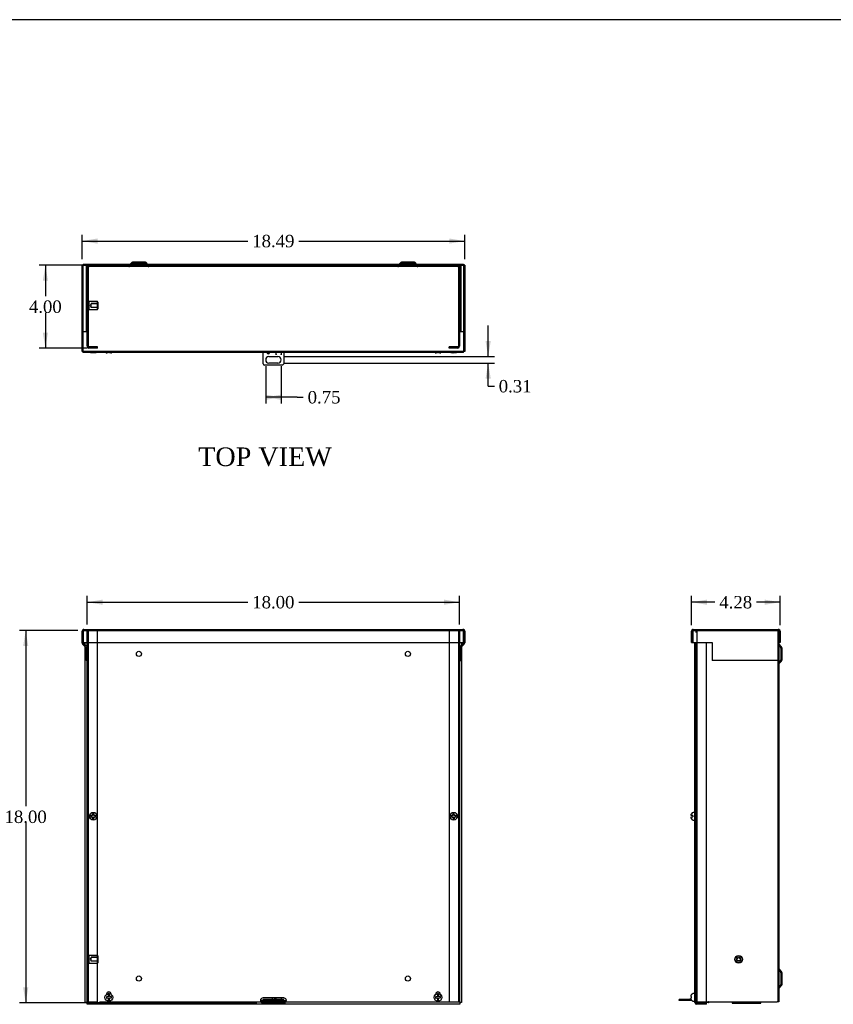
# Model space of a CAD drawing. Header units: inches. Extents: x 0 to 120, y -1 to 80.
# Tile 3 of 6: x 21 to 60, y 32 to 80. Entities that reach past the tile are written whole.
import ezdxf
from ezdxf.enums import TextEntityAlignment as Align
from ezdxf.lldxf.tags import DXFTag

# ---------------------------------------------------------------- set-up
doc = ezdxf.new("R2010")
doc.units = ezdxf.units.IN
doc.header["$MEASUREMENT"] = 0
for name, color, linetype in [('COM55240', 7, 'Continuous'), ('COM55636-13', 7, 'Continuous'), ('COM55638-13', 7, 'Continuous'), ('COM55639-13', 7, 'Continuous'), ('COM55640-13', 7, 'Continuous'), ('Default', 7, 'Continuous'), ('RVT19019', 7, 'Continuous'), ('SCS19491', 7, 'Continuous'), ('STD26152', 7, 'Continuous')]:
    doc.layers.add(name, color=color, linetype=linetype)
doc.styles.add('SEACAD_Times_New_Roman', font='times.ttf')
tags = doc.linetypes.add('HIDDEN2', pattern=[0.1875, 0.125, -0.0625]).pattern_tags.tags
tags[6:7] = [DXFTag(74, 4), DXFTag(75, 0), DXFTag(340, '0'), DXFTag(46, 0.0), DXFTag(50, 0.0), DXFTag(44, 0.0), DXFTag(45, 0.0)]
tags[4:5] = [DXFTag(74, 4), DXFTag(75, 0), DXFTag(340, '0'), DXFTag(46, 0.0), DXFTag(50, 0.0), DXFTag(44, 0.0), DXFTag(45, 0.0)]
doc.dimstyles.new('HAMMOND_(STH_-_120x80)', dxfattribs={"dimtxt": 0.6, "dimasz": 0.75, "dimexe": 0.3, "dimexo": 0.3, "dimgap": 0.15, "dimtad": 0, "dimtih": 1, "dimtoh": 1, "dimzin": 0, "dimdsep": 46, "dimtxsty": 'SEACAD_Times_New_Roman', "dimblk1": '_SE_FILLED', "dimblk2": '_SE_FILLED', "dimsah": 1, "dimcen": 0.3, "dimadec": 0, "dimazin": 0, "dimtfac": 0.8, "dimtofl": 0, "dimtmove": 0, "dimatfit": 3, "dimfxl": 1, "dimtolj": 1, "dimtzin": 0, "dimarcsym": 0})

# ---------------------------------------------------------------- blocks, each defined once
blk = doc.blocks.new('SE')
at = {"layer": 'COM55240', "color": 7, "linetype": 'Continuous'}
for p, q in [((32.535, 32.216), (32.535, 32.273)), ((32.597, 32.273), (32.535, 32.273)), ((32.597, 32.216), (32.535, 32.216)), ((33.472, 32.273), (32.597, 32.273)), ((32.597, 32.216), (32.597, 32.273)), ((33.472, 32.216), (32.597, 32.216)), ((33.16, 32.276), (33.16, 32.361)), ((33.16, 32.361), (33.409, 32.361)), ((33.16, 32.276), (33.16, 32.273)), ((33.409, 32.361), (33.409, 32.276)), ((33.409, 32.273), (33.409, 32.276)), ((33.472, 32.216), (33.472, 32.273)), ((33.535, 32.273), (33.472, 32.273)), ((33.535, 32.216), (33.472, 32.216)), ((33.535, 32.216), (33.535, 32.273))]:
    blk.add_line(p, q, dxfattribs=at)
at = {"layer": 'COM55636-13', "color": 7, "linetype": 'HIDDEN2'}
for p, q in [((24.035, 32.159), (24.035, 50.102)), ((24.092, 32.159), (24.092, 50.102)), ((24.535, 32.159), (24.535, 50.102)), ((41.535, 50.102), (41.535, 32.159)), ((41.978, 50.102), (41.978, 32.159)), ((42.035, 50.102), (42.035, 32.159)), ((24.035, 32.159), (24.121, 32.159)), ((24.121, 32.159), (24.535, 32.159)), ((24.628, 32.159), (32.428, 32.159)), ((33.641, 32.159), (41.535, 32.159)), ((41.535, 32.159), (41.949, 32.159)), ((41.949, 32.159), (42.035, 32.159))]:
    blk.add_line(p, q, dxfattribs=at)
for centre, radius in [((26.535, 48.977), 0.125), ((39.535, 48.977), 0.125), ((24.328, 41.131), 0.085), ((41.742, 41.131), 0.085), ((26.535, 33.284), 0.125), ((39.535, 33.284), 0.125)]:
    blk.add_circle(centre, radius, dxfattribs=at)
at = {"layer": 'COM55638-13', "color": 7, "linetype": 'Continuous'}
for p, q in [((23.941, 32.125), (23.941, 49.534)), ((42.128, 49.534), (42.128, 32.125)), ((24.972, 32.53), (24.972, 32.526)), ((25.19, 32.526), (25.19, 32.53)), ((40.879, 32.53), (40.879, 32.526)), ((41.097, 32.526), (41.097, 32.53)), ((24.027, 32.125), (23.941, 32.125)), ((24.027, 32.039), (24.027, 32.125)), ((42.042, 32.039), (24.027, 32.039)), ((33.16, 32.35), (32.535, 32.35)), ((32.535, 32.103), (33.535, 32.103)), ((32.535, 32.06), (33.535, 32.06)), ((33.535, 32.35), (33.409, 32.35)), ((42.128, 32.125), (42.042, 32.125)), ((42.042, 32.125), (42.042, 32.039))]:
    blk.add_line(p, q, dxfattribs=at)
for centre, radius, start, end in [((25.081, 32.53), 0.109, 0, 180), ((40.988, 32.53), 0.109, 0, 180), ((32.535, 32.225), 0.125, 90, 233.1301), ((32.528, 32.22), 0.116, 234.0338, 273.2511), ((33.535, 32.225), 0.125, 306.8699, 90), ((33.541, 32.221), 0.118, 266.9439, 305.7712)]:
    blk.add_arc(centre, radius, start, end, dxfattribs=at)
for points in [[(32.46, 32.125), (32.465, 32.113), (32.471, 32.103), (32.482, 32.086), (32.489, 32.079), (32.501, 32.069), (32.508, 32.065), (32.521, 32.061), (32.528, 32.06), (32.535, 32.06)], [(33.535, 32.06), (33.541, 32.06), (33.548, 32.061), (33.561, 32.065), (33.568, 32.069), (33.58, 32.079), (33.587, 32.086), (33.599, 32.103), (33.604, 32.113), (33.61, 32.125)]]:
    blk.add_open_spline(points, degree=3, knots=[0, 0, 0, 0, 0.25, 0.25, 0.5, 0.5, 0.75, 0.75, 1, 1, 1, 1], dxfattribs=at)
at = {"layer": 'COM55639-13', "color": 7, "linetype": 'Continuous'}
for p, q in [((23.79, 49.534), (23.79, 50.073)), ((23.847, 50.154), (23.847, 50.073)), ((23.847, 50.073), (23.847, 50.154)), ((23.847, 49.534), (23.847, 50.073)), ((23.847, 50.073), (23.847, 49.534)), ((23.876, 50.159), (42.193, 50.159)), ((42.222, 50.154), (42.222, 50.073)), ((42.222, 50.073), (42.222, 50.154)), ((42.222, 50.073), (42.222, 49.534)), ((42.222, 49.534), (42.222, 50.073)), ((42.279, 50.073), (42.279, 49.534)), ((23.79, 49.534), (23.847, 49.534)), ((23.79, 49.507), (23.79, 49.534)), ((23.847, 49.534), (42.222, 49.534)), ((23.847, 49.507), (23.847, 49.534)), ((42.279, 49.534), (42.222, 49.534)), ((42.222, 49.534), (42.222, 49.507)), ((42.279, 49.534), (42.279, 49.507)), ((23.941, 49.321), (23.815, 49.447)), ((23.941, 49.401), (23.856, 49.487)), ((42.214, 49.487), (42.128, 49.401)), ((42.254, 49.447), (42.128, 49.321))]:
    blk.add_line(p, q, dxfattribs=at)
at = {"layer": 'COM55639-13', "color": 7, "linetype": 'HIDDEN2'}
for p, q in [((23.876, 50.102), (23.876, 50.159)), ((23.876, 50.102), (42.193, 50.102)), ((42.193, 50.102), (42.193, 50.159)), ((24.009, 49.333), (23.941, 49.401)), ((23.969, 49.293), (23.941, 49.321)), ((23.978, 48.659), (23.978, 49.272)), ((42.128, 49.401), (42.06, 49.333)), ((42.092, 49.272), (42.092, 48.659)), ((42.128, 49.321), (42.1, 49.293)), ((24.035, 48.659), (23.978, 48.659)), ((42.035, 48.659), (42.092, 48.659))]:
    blk.add_line(p, q, dxfattribs=at)
at = {"layer": 'COM55639-13', "color": 7, "linetype": 'Continuous'}
for centre, radius, start, end in [((23.876, 50.073), 0.086, 109.7069, 180), ((23.876, 50.073), 0.086, 90, 109.7069), ((42.193, 50.073), 0.086, 70.2931, 90), ((42.193, 50.073), 0.086, 0, 70.2931), ((23.876, 49.507), 0.086, 180, 225), ((23.876, 49.507), 0.029, 180, 225), ((42.193, 49.507), 0.029, 315, 0), ((42.193, 49.507), 0.086, 315, 0)]:
    blk.add_arc(centre, radius, start, end, dxfattribs=at)
at = {"layer": 'COM55639-13', "color": 7, "linetype": 'HIDDEN2'}
for centre, radius, start, end in [((23.876, 50.073), 0.029, 90, 180), ((42.193, 50.073), 0.029, 0, 90), ((23.949, 49.272), 0.029, 0, 45), ((23.949, 49.272), 0.086, 0, 45), ((42.121, 49.272), 0.086, 135, 180), ((42.121, 49.272), 0.029, 135, 180)]:
    blk.add_arc(centre, radius, start, end, dxfattribs=at)
at = {"layer": 'COM55639-13', "color": 7, "linetype": 'Continuous'}
for centre, start_param, end_param in [((23.876, 50.073), 3.141593, 3.485544), ((42.193, 50.073), 2.797642, 3.141593)]:
    blk.add_ellipse(centre, major_axis=(0, -0.086), ratio=0.997285, start_param=start_param, end_param=end_param, dxfattribs=at)
at = {"layer": 'COM55639-13', "color": 7, "linetype": 'HIDDEN2'}
for centre, start_param, end_param in [((23.876, 50.073), 3.141593, 4.712389), ((42.193, 50.073), 1.570796, 3.141593)]:
    blk.add_ellipse(centre, major_axis=(0, -0.029), ratio=0.997285, start_param=start_param, end_param=end_param, dxfattribs=at)
at = {"layer": 'COM55640-13', "color": 7, "linetype": 'Continuous'}
for p, q in [((32.535, 32.216), (32.41, 32.216)), ((33.535, 32.159), (32.428, 32.159)), ((33.641, 32.159), (33.535, 32.159))]:
    blk.add_line(p, q, dxfattribs=at)
blk.add_arc((33.535, 32.292), 0.125, 337.9139, 344.4547, dxfattribs=at)
for points, knots in [([(33.535, 32.159), (33.541, 32.159), (33.547, 32.159), (33.559, 32.159), (33.565, 32.159), (33.577, 32.16), (33.583, 32.161), (33.594, 32.163), (33.599, 32.165), (33.609, 32.17), (33.614, 32.173), (33.623, 32.182), (33.628, 32.187), (33.635, 32.201), (33.639, 32.208), (33.645, 32.226), (33.648, 32.235), (33.65, 32.245)], [0, 0, 0, 0, 0.125, 0.125, 0.25, 0.25, 0.375, 0.375, 0.5, 0.5, 0.625, 0.625, 0.75, 0.75, 0.875, 0.875, 1, 1, 1, 1]), ([(33.535, 32.216), (33.538, 32.216), (33.544, 32.216), (33.553, 32.216), (33.562, 32.216), (33.571, 32.216), (33.58, 32.217), (33.588, 32.217), (33.596, 32.218), (33.607, 32.219), (33.619, 32.222), (33.63, 32.226), (33.637, 32.231), (33.642, 32.236), (33.647, 32.24), (33.649, 32.244), (33.65, 32.245)], [0, 0, 0, 0, 0.071882, 0.143505, 0.214614, 0.284956, 0.354285, 0.422375, 0.489016, 0.554006, 0.678259, 0.794148, 0.84885, 0.901343, 0.95169, 1, 1, 1, 1])]:
    blk.add_open_spline(points, degree=3, knots=knots, dxfattribs=at)
at = {"layer": 'RVT19019', "color": 7, "linetype": 'Continuous'}
for p, q in [((32.93, 32.119), (33.14, 32.119)), ((32.972, 32.35), (32.972, 32.273)), ((33.097, 32.273), (33.097, 32.35))]:
    blk.add_line(p, q, dxfattribs=at)
for centre, start, end in [((32.93, 32.139), 90, 270), ((33.14, 32.139), 270, 90)]:
    blk.add_arc(centre, 0.02, start, end, dxfattribs=at)
at = {"layer": 'SCS19491', "color": 7, "linetype": 'Continuous'}
for p, q in [((24.235, 41.161), (24.144, 41.161)), ((24.144, 41.101), (24.235, 41.101)), ((24.292, 41.161), (24.235, 41.161)), ((24.235, 41.101), (24.294, 41.101)), ((24.348, 41.255), (24.288, 41.253)), ((24.288, 41.253), (24.289, 41.22)), ((24.289, 41.22), (24.292, 41.161)), ((24.294, 41.101), (24.296, 41.038)), ((24.296, 41.038), (24.298, 41.009)), ((24.298, 41.009), (24.358, 41.011)), ((24.349, 41.226), (24.348, 41.255)), ((24.352, 41.161), (24.349, 41.226)), ((24.42, 41.161), (24.352, 41.161)), ((24.354, 41.101), (24.42, 41.101)), ((24.356, 41.038), (24.354, 41.101)), ((24.358, 41.011), (24.356, 41.038)), ((24.511, 41.161), (24.42, 41.161)), ((24.42, 41.101), (24.511, 41.101)), ((41.649, 41.161), (41.558, 41.161)), ((41.558, 41.101), (41.649, 41.101)), ((41.715, 41.161), (41.649, 41.161)), ((41.649, 41.101), (41.717, 41.101)), ((41.772, 41.253), (41.712, 41.25)), ((41.712, 41.25), (41.713, 41.224)), ((41.713, 41.224), (41.715, 41.161)), ((41.717, 41.101), (41.72, 41.036)), ((41.72, 41.036), (41.721, 41.007)), ((41.721, 41.007), (41.781, 41.009)), ((41.773, 41.223), (41.772, 41.253)), ((41.775, 41.161), (41.773, 41.223)), ((41.834, 41.161), (41.775, 41.161)), ((41.778, 41.101), (41.834, 41.101)), ((41.78, 41.041), (41.778, 41.101)), ((41.781, 41.009), (41.78, 41.041)), ((41.925, 41.161), (41.834, 41.161)), ((41.834, 41.101), (41.925, 41.101)), ((24.989, 32.404), (24.959, 32.403)), ((24.959, 32.403), (24.962, 32.343)), ((25.051, 32.407), (24.989, 32.404)), ((25.051, 32.557), (25.051, 32.466)), ((25.051, 32.466), (25.051, 32.407)), ((25.111, 32.466), (25.111, 32.557)), ((25.111, 32.409), (25.111, 32.466)), ((25.171, 32.412), (25.111, 32.409)), ((25.203, 32.413), (25.171, 32.412)), ((25.205, 32.353), (25.203, 32.413)), ((40.896, 32.404), (40.866, 32.403)), ((40.866, 32.403), (40.869, 32.343)), ((40.958, 32.407), (40.896, 32.404)), ((40.958, 32.557), (40.958, 32.466)), ((40.958, 32.466), (40.958, 32.407)), ((41.018, 32.466), (41.018, 32.557)), ((41.018, 32.409), (41.018, 32.466)), ((41.078, 32.412), (41.018, 32.409)), ((41.11, 32.413), (41.078, 32.412)), ((41.112, 32.353), (41.11, 32.413)), ((24.962, 32.343), (24.988, 32.344)), ((24.988, 32.344), (25.051, 32.347)), ((25.051, 32.347), (25.051, 32.281)), ((25.051, 32.281), (25.051, 32.189)), ((25.111, 32.349), (25.176, 32.352)), ((25.111, 32.281), (25.111, 32.349)), ((25.111, 32.189), (25.111, 32.281)), ((25.176, 32.352), (25.205, 32.353)), ((40.869, 32.343), (40.895, 32.344)), ((40.895, 32.344), (40.958, 32.347)), ((40.958, 32.347), (40.958, 32.281)), ((40.958, 32.281), (40.958, 32.189)), ((41.018, 32.349), (41.083, 32.352)), ((41.018, 32.281), (41.018, 32.349)), ((41.018, 32.189), (41.018, 32.281)), ((41.083, 32.352), (41.112, 32.353))]:
    blk.add_line(p, q, dxfattribs=at)
for centre in [(24.328, 41.131), (41.742, 41.131), (25.081, 32.373), (40.988, 32.373)]:
    blk.add_circle(centre, 0.187, dxfattribs=at)
for centre, start, end in [((24.328, 41.131), 170.7303, 189.2697), ((24.328, 41.131), 350.7303, 9.2697), ((41.742, 41.131), 170.7303, 189.2697), ((41.742, 41.131), 350.7303, 9.2697), ((25.081, 32.373), 80.7303, 99.2697), ((40.988, 32.373), 80.7303, 99.2697), ((25.081, 32.373), 260.7303, 279.2697), ((40.988, 32.373), 260.7303, 279.2697)]:
    blk.add_arc(centre, 0.186, start, end, dxfattribs=at)
at = {"layer": 'STD26152', "color": 7, "linetype": 'HIDDEN2'}
for p, q in [((24.112, 34.404), (24.092, 34.384)), ((24.112, 34.404), (24.112, 34.029)), ((24.532, 34.404), (24.112, 34.404)), ((24.232, 34.294), (24.185, 34.216)), ((24.552, 34.311), (24.232, 34.311)), ((24.232, 34.311), (24.232, 34.294)), ((24.232, 34.138), (24.232, 34.294)), ((24.552, 34.294), (24.232, 34.294)), ((24.532, 34.029), (24.532, 34.404)), ((24.552, 34.384), (24.532, 34.404)), ((24.552, 34.384), (24.552, 34.049)), ((24.092, 34.049), (24.112, 34.029)), ((24.112, 34.029), (24.532, 34.029)), ((24.185, 34.216), (24.232, 34.138)), ((24.232, 34.138), (24.552, 34.138)), ((24.232, 34.121), (24.232, 34.138)), ((24.552, 34.121), (24.232, 34.121)), ((24.532, 34.029), (24.552, 34.049))]:
    blk.add_line(p, q, dxfattribs=at)
blk = doc.blocks.new('SE4')
at = {"layer": 'COM55240', "color": 7, "linetype": 'Continuous'}
for p, q in [((52.642, 32.216), (52.642, 32.273)), ((52.705, 32.273), (52.642, 32.273)), ((52.705, 32.216), (52.642, 32.216)), ((53.232, 32.273), (52.705, 32.273)), ((52.705, 32.216), (52.705, 32.273)), ((53.257, 32.216), (52.705, 32.216)), ((53.231, 32.312), (53.155, 32.276))]:
    blk.add_line(p, q, dxfattribs=at)
blk.add_arc((53.142, 32.302), 0.029, 270, 295, dxfattribs=at)
at = {"layer": 'COM55636-13', "color": 7, "linetype": 'HIDDEN2'}
for p, q in [((53.463, 50.016), (53.463, 50.102)), ((53.52, 32.159), (53.52, 50.102)), ((57.406, 50.102), (57.406, 32.159)), ((57.434, 50.102), (57.463, 50.102)), ((53.463, 32.159), (53.463, 49.534)), ((57.554, 49.28), (57.432, 49.402)), ((57.562, 49.259), (57.562, 48.696)), ((57.619, 49.102), (57.562, 49.102)), ((57.432, 48.553), (57.554, 48.675)), ((57.562, 48.852), (57.619, 48.852)), ((53.52, 41.216), (53.463, 41.216)), ((53.463, 41.046), (53.52, 41.046)), ((57.554, 33.587), (57.432, 33.709)), ((57.562, 33.566), (57.562, 33.003)), ((57.619, 33.409), (57.562, 33.409)), ((57.432, 32.86), (57.554, 32.982)), ((57.562, 33.159), (57.619, 33.159)), ((53.463, 32.159), (53.549, 32.159)), ((53.549, 32.159), (53.968, 32.159))]:
    blk.add_line(p, q, dxfattribs=at)
at = {"layer": 'COM55636-13', "color": 7, "linetype": 'Continuous'}
for p, q in [((57.463, 49.534), (57.463, 32.159)), ((57.594, 49.32), (57.472, 49.442)), ((57.619, 48.696), (57.619, 49.259)), ((57.472, 48.512), (57.594, 48.634)), ((57.594, 33.627), (57.472, 33.749)), ((57.619, 33.003), (57.619, 33.566)), ((57.472, 32.819), (57.594, 32.941)), ((53.968, 32.159), (57.377, 32.159)), ((57.463, 32.159), (57.377, 32.159))]:
    blk.add_line(p, q, dxfattribs=at)
at = {"layer": 'COM55636-13', "color": 7, "linetype": 'HIDDEN2'}
for centre, radius, start, end in [((57.493, 49.463), 0.087, 180, 225), ((57.532, 49.259), 0.03, 0, 45), ((57.493, 48.491), 0.087, 135, 180), ((57.532, 48.696), 0.03, 315, 0), ((57.493, 33.77), 0.087, 180, 225), ((57.532, 33.566), 0.03, 0, 45), ((57.493, 32.798), 0.087, 135, 180), ((57.532, 33.003), 0.03, 315, 0)]:
    blk.add_arc(centre, radius, start, end, dxfattribs=at)
at = {"layer": 'COM55636-13', "color": 7, "linetype": 'Continuous'}
for centre, radius, start, end in [((57.493, 49.463), 0.03, 180, 225), ((57.532, 49.259), 0.087, 0, 45), ((57.532, 48.696), 0.087, 315, 0), ((57.493, 48.491), 0.03, 135, 180), ((57.493, 33.77), 0.03, 180, 225), ((57.532, 33.566), 0.087, 0, 45), ((57.532, 33.003), 0.087, 315, 0), ((57.493, 32.798), 0.03, 135, 180)]:
    blk.add_arc(centre, radius, start, end, dxfattribs=at)
at = {"layer": 'COM55638-13', "color": 7, "linetype": 'Continuous'}
for p, q in [((53.406, 32.125), (53.406, 49.534)), ((53.968, 32.125), (53.968, 49.534)), ((53.492, 32.125), (53.406, 32.125)), ((53.492, 32.125), (53.968, 32.125)), ((53.968, 32.096), (53.492, 32.096)), ((53.968, 32.039), (53.492, 32.039)), ((53.968, 32.039), (53.968, 32.096))]:
    blk.add_line(p, q, dxfattribs=at)
for radius in [0.086, 0.029]:
    blk.add_arc((53.492, 32.125), radius, 180, 270, dxfattribs=at)
at = {"layer": 'COM55639-13', "color": 7, "linetype": 'Continuous'}
for p, q in [((53.242, 49.534), (53.242, 50.073)), ((53.299, 50.073), (53.299, 50.154)), ((53.299, 50.154), (53.299, 50.073)), ((53.299, 50.073), (53.299, 49.534)), ((53.299, 49.534), (53.299, 50.073)), ((53.328, 50.159), (57.434, 50.159)), ((57.463, 50.073), (57.463, 50.154)), ((57.463, 50.154), (57.463, 50.073)), ((57.463, 49.507), (57.463, 50.073)), ((57.463, 50.073), (57.463, 49.534)), ((57.52, 50.073), (57.52, 49.534)), ((53.242, 49.534), (53.299, 49.534)), ((53.299, 49.534), (54.243, 49.534)), ((54.243, 49.534), (54.243, 49.507)), ((54.243, 49.507), (54.243, 49.447)), ((57.52, 49.534), (57.463, 49.534)), ((57.463, 49.507), (57.463, 49.447)), ((54.243, 49.447), (54.243, 49.293)), ((54.243, 49.293), (54.243, 49.272)), ((54.243, 49.272), (54.243, 48.659)), ((57.463, 49.447), (57.463, 49.293)), ((57.463, 49.293), (57.463, 49.272)), ((57.463, 49.272), (57.463, 48.659)), ((57.463, 48.659), (54.243, 48.659))]:
    blk.add_line(p, q, dxfattribs=at)
at = {"layer": 'COM55639-13', "color": 7, "linetype": 'HIDDEN2'}
for p, q in [((53.328, 50.102), (53.328, 50.159)), ((53.328, 50.102), (57.434, 50.102)), ((57.434, 50.102), (57.434, 50.159))]:
    blk.add_line(p, q, dxfattribs=at)
at = {"layer": 'COM55639-13', "color": 7, "linetype": 'Continuous'}
for centre, radius, start, end in [((53.328, 50.073), 0.086, 109.7069, 180), ((53.328, 50.073), 0.086, 90, 109.7069), ((53.328, 50.073), 0.029, 175.7769, 180), ((57.434, 50.073), 0.086, 70.2931, 90), ((57.434, 50.073), 0.086, 0, 70.2931), ((57.434, 50.073), 0.029, 0, 4.2231)]:
    blk.add_arc(centre, radius, start, end, dxfattribs=at)
at = {"layer": 'COM55639-13', "color": 7, "linetype": 'HIDDEN2'}
for centre, start, end in [((53.328, 50.073), 90, 175.7769), ((57.434, 50.073), 4.2231, 90)]:
    blk.add_arc(centre, 0.029, start, end, dxfattribs=at)
at = {"layer": 'COM55639-13', "color": 7, "linetype": 'Continuous'}
for centre, start_param, end_param in [((53.328, 50.073), 3.141593, 3.485544), ((57.434, 50.073), 2.797642, 3.141593)]:
    blk.add_ellipse(centre, major_axis=(0, -0.086), ratio=0.997285, start_param=start_param, end_param=end_param, dxfattribs=at)
at = {"layer": 'COM55639-13', "color": 7, "linetype": 'HIDDEN2'}
for centre, start_param, end_param in [((53.328, 50.073), 3.141593, 4.712389), ((57.434, 50.073), 1.570796, 3.141593)]:
    blk.add_ellipse(centre, major_axis=(0, -0.029), ratio=0.997285, start_param=start_param, end_param=end_param, dxfattribs=at)
at = {"layer": 'COM55640-13', "color": 7, "linetype": 'Continuous'}
for p, q in [((55.213, 32.159), (55.213, 32.087)), ((55.213, 32.087), (56.588, 32.087)), ((56.588, 32.087), (56.588, 32.159))]:
    blk.add_line(p, q, dxfattribs=at)
at = {"layer": 'RVT19019', "color": 7, "linetype": 'Continuous'}
blk.add_line((54.068, 32.119), (53.858, 32.119), dxfattribs=at)
for centre, start, end in [((53.858, 32.139), 224.427, 270), ((54.068, 32.139), 270, 90)]:
    blk.add_arc(centre, 0.02, start, end, dxfattribs=at)
at = {"layer": 'SCS19491', "color": 7, "linetype": 'Continuous'}
for p, q in [((53.231, 41.224), (53.231, 41.226)), ((53.231, 41.161), (53.231, 41.223)), ((53.306, 41.161), (53.231, 41.161)), ((53.231, 41.101), (53.306, 41.101)), ((53.231, 41.041), (53.231, 41.101)), ((53.231, 41.041), (53.231, 41.036)), ((53.236, 41.009), (53.231, 41.041)), ((53.236, 41.253), (53.235, 41.25)), ((53.236, 41.007), (53.236, 41.009)), ((53.306, 41.161), (53.306, 41.101)), ((53.381, 41.318), (53.321, 41.318)), ((53.321, 40.943), (53.381, 40.943)), ((53.231, 32.412), (53.231, 32.466)), ((53.236, 32.413), (53.231, 32.412)), ((53.231, 32.412), (53.231, 32.409)), ((53.231, 32.409), (53.231, 32.407)), ((53.236, 32.409), (53.231, 32.409)), ((53.231, 32.407), (53.231, 32.404)), ((53.231, 32.407), (53.236, 32.407)), ((53.236, 32.353), (53.236, 32.413)), ((53.306, 32.557), (53.306, 32.56)), ((53.381, 32.561), (53.321, 32.561)), ((53.231, 32.281), (53.231, 32.352)), ((53.306, 32.189), (53.306, 32.187)), ((53.321, 32.186), (53.381, 32.186))]:
    blk.add_line(p, q, dxfattribs=at)
for centre, radius, start, end in [((53.329, 41.223), 0.0981, 162.7336, 180.1206), ((53.325, 41.036), 0.0938, 179.9209, 197.9146), ((53.321, 41.228), 0.09, 90, 165.0335), ((53.321, 41.033), 0.09, 194.9913, 196.8119), ((53.321, 41.033), 0.09, 196.8119, 270), ((53.381, 41.293), 0.025, 0, 90), ((53.381, 40.968), 0.025, 270, 0), ((53.321, 32.471), 0.09, 90, 99.5941), ((53.381, 32.536), 0.025, 0, 90), ((53.321, 32.276), 0.09, 260.4059, 270), ((53.381, 32.211), 0.025, 270, 0)]:
    blk.add_arc(centre, radius, start, end, dxfattribs=at)
for points in [[(53.231, 32.466), (53.231, 32.471), (53.232, 32.477), (53.233, 32.487), (53.235, 32.492), (53.238, 32.503), (53.24, 32.507), (53.246, 32.517), (53.249, 32.521), (53.255, 32.53), (53.259, 32.533), (53.267, 32.54), (53.272, 32.543), (53.281, 32.549), (53.286, 32.551), (53.296, 32.555), (53.301, 32.556), (53.306, 32.557)], [(53.306, 32.189), (53.301, 32.19), (53.296, 32.192), (53.286, 32.195), (53.281, 32.198), (53.272, 32.203), (53.267, 32.206), (53.259, 32.213), (53.255, 32.217), (53.249, 32.225), (53.246, 32.23), (53.24, 32.239), (53.238, 32.244), (53.235, 32.254), (53.233, 32.259), (53.232, 32.27), (53.231, 32.275), (53.231, 32.281)]]:
    blk.add_open_spline(points, degree=3, knots=[0, 0, 0, 0, 0.125, 0.125, 0.25, 0.25, 0.375, 0.375, 0.5, 0.5, 0.625, 0.625, 0.75, 0.75, 0.875, 0.875, 1, 1, 1, 1], dxfattribs=at)
for points in [[(53.231, 32.404), (53.231, 32.404), (53.233, 32.404), (53.236, 32.403)], [(53.231, 32.352), (53.231, 32.352), (53.233, 32.353), (53.236, 32.353)]]:
    blk.add_open_spline(points, degree=3, dxfattribs=at)
at = {"layer": 'STD26152', "color": 7, "linetype": 'HIDDEN2'}
for radius in [0.188, 0.168, 0.095, 0.0781]:
    blk.add_circle((55.52, 34.216), radius, dxfattribs=at)
blk = doc.blocks.new('SE5')
at = {"layer": 'COM55240', "color": 7, "linetype": 'Continuous'}
for p, q in [((32.535, 63.004), (32.535, 63.541)), ((32.816, 63.348), (33.253, 63.348)), ((33.16, 63.442), (33.16, 63.541)), ((33.16, 63.454), (33.16, 63.541)), ((33.16, 63.454), (33.16, 63.442)), ((33.16, 63.442), (33.16, 63.442)), ((33.409, 63.541), (33.409, 63.454)), ((33.409, 63.442), (33.409, 63.454)), ((33.41, 63.442), (33.409, 63.442)), ((33.41, 63.541), (33.41, 63.442)), ((33.535, 63.541), (33.535, 63.004)), ((33.472, 62.942), (32.597, 62.942)), ((33.253, 63.035), (32.816, 63.035))]:
    blk.add_line(p, q, dxfattribs=at)
for centre, radius, start, end in [((32.816, 63.192), 0.156, 90, 270), ((32.785, 63.542), 0.0625, 180.2292, 0), ((33.253, 63.192), 0.156, 270, 90), ((32.648, 63.056), 0.125, 204.2952, 245.7048), ((33.421, 63.056), 0.125, 294.2952, 335.7048)]:
    blk.add_arc(centre, radius, start, end, dxfattribs=at)
at = {"layer": 'COM55636-13', "color": 7, "linetype": 'HIDDEN2'}
for p, q in [((24.035, 63.848), (24.035, 67.676)), ((24.092, 63.848), (24.092, 67.676)), ((41.949, 67.762), (24.121, 67.762)), ((41.949, 67.705), (24.121, 67.705)), ((26.118, 67.819), (26.07, 67.771)), ((26.232, 67.853), (26.11, 67.731)), ((26.253, 67.862), (26.816, 67.862)), ((26.41, 67.919), (26.41, 67.862)), ((26.66, 67.862), (26.66, 67.919)), ((26.959, 67.731), (26.837, 67.853)), ((27, 67.771), (26.951, 67.819)), ((39.118, 67.819), (39.07, 67.771)), ((39.232, 67.853), (39.11, 67.731)), ((39.253, 67.862), (39.816, 67.862)), ((39.41, 67.919), (39.41, 67.862)), ((39.66, 67.862), (39.66, 67.919)), ((39.959, 67.731), (39.837, 67.853)), ((40, 67.771), (39.951, 67.819)), ((41.978, 67.676), (41.978, 63.848)), ((42.035, 67.676), (42.035, 63.848)), ((24.535, 63.819), (24.121, 63.819)), ((24.243, 63.819), (24.243, 63.762)), ((24.413, 63.762), (24.413, 63.819)), ((24.535, 63.762), (24.535, 63.819)), ((41.949, 63.819), (41.535, 63.819)), ((41.535, 63.762), (41.535, 63.819)), ((41.657, 63.819), (41.657, 63.762)), ((41.827, 63.762), (41.827, 63.819)), ((24.535, 63.762), (24.121, 63.762)), ((41.949, 63.762), (41.535, 63.762))]:
    blk.add_line(p, q, dxfattribs=at)
at = {"layer": 'COM55636-13', "color": 7, "linetype": 'Continuous'}
for p, q in [((26.192, 67.893), (26.118, 67.819)), ((26.816, 67.919), (26.253, 67.919)), ((26.951, 67.819), (26.878, 67.893)), ((39.192, 67.893), (39.118, 67.819)), ((39.816, 67.919), (39.253, 67.919)), ((39.951, 67.819), (39.878, 67.893))]:
    blk.add_line(p, q, dxfattribs=at)
at = {"layer": 'COM55636-13', "color": 7, "linetype": 'HIDDEN2'}
for centre, radius, start, end in [((24.121, 67.676), 0.086, 90, 180), ((24.121, 67.676), 0.029, 90, 180), ((26.048, 67.792), 0.03, 270, 315), ((26.048, 67.792), 0.087, 270, 315), ((26.253, 67.832), 0.03, 90, 135), ((26.816, 67.832), 0.03, 45, 90), ((27.021, 67.792), 0.087, 225, 270), ((27.021, 67.792), 0.03, 225, 270), ((39.048, 67.792), 0.03, 270, 315), ((39.048, 67.792), 0.087, 270, 315), ((39.253, 67.832), 0.03, 90, 135), ((39.816, 67.832), 0.03, 45, 90), ((40.021, 67.792), 0.087, 225, 270), ((40.021, 67.792), 0.03, 225, 270), ((41.949, 67.676), 0.086, 0, 90), ((41.949, 67.676), 0.029, 0, 90), ((24.121, 63.848), 0.086, 180, 270), ((24.121, 63.848), 0.029, 180, 270), ((41.949, 63.848), 0.029, 270, 0), ((41.949, 63.848), 0.086, 270, 0)]:
    blk.add_arc(centre, radius, start, end, dxfattribs=at)
at = {"layer": 'COM55636-13', "color": 7, "linetype": 'Continuous'}
for centre, start, end in [((26.253, 67.832), 90, 135), ((26.816, 67.832), 45, 90), ((39.253, 67.832), 90, 135), ((39.816, 67.832), 45, 90)]:
    blk.add_arc(centre, 0.087, start, end, dxfattribs=at)
at = {"layer": 'COM55639-13', "color": 7, "linetype": 'Continuous'}
for p, q in [((23.79, 67.762), (23.847, 67.762)), ((23.79, 63.598), (23.79, 67.762)), ((23.847, 67.819), (23.847, 67.762)), ((23.847, 67.819), (42.222, 67.819)), ((23.847, 67.762), (23.876, 67.733)), ((23.847, 67.762), (23.876, 67.733)), ((23.847, 67.762), (23.847, 67.762)), ((42.222, 67.762), (42.193, 67.733)), ((42.222, 67.762), (42.193, 67.733)), ((42.222, 67.819), (42.222, 67.762)), ((42.279, 67.762), (42.222, 67.762)), ((42.222, 67.762), (42.222, 67.762)), ((42.279, 67.762), (42.279, 63.598)), ((23.79, 63.598), (23.847, 63.598)), ((23.847, 63.598), (23.876, 63.627)), ((23.847, 63.598), (23.876, 63.627)), ((23.847, 63.541), (23.847, 63.598)), ((42.222, 63.541), (23.847, 63.541)), ((42.222, 63.598), (42.193, 63.627)), ((42.222, 63.598), (42.193, 63.627)), ((42.279, 63.598), (42.222, 63.598)), ((42.222, 63.541), (42.222, 63.598))]:
    blk.add_line(p, q, dxfattribs=at)
at = {"layer": 'COM55639-13', "color": 7, "linetype": 'HIDDEN2'}
for p, q in [((23.847, 67.762), (24.121, 67.762)), ((23.847, 63.598), (23.847, 67.762)), ((23.856, 67.762), (23.847, 67.762)), ((24.009, 67.762), (23.856, 67.762)), ((23.978, 67.762), (23.978, 64.542)), ((24.035, 67.762), (24.009, 67.762)), ((24.035, 67.762), (24.035, 67.676)), ((41.949, 67.762), (42.222, 67.762)), ((42.06, 67.762), (42.035, 67.762)), ((42.035, 67.762), (42.035, 67.676)), ((42.214, 67.762), (42.06, 67.762)), ((42.092, 67.762), (42.092, 64.542)), ((42.222, 67.762), (42.214, 67.762)), ((42.222, 67.762), (42.222, 63.598)), ((23.847, 64.542), (23.79, 64.542)), ((23.856, 64.542), (23.847, 64.542)), ((24.009, 64.542), (23.856, 64.542)), ((24.035, 64.542), (24.009, 64.542)), ((42.06, 64.542), (42.035, 64.542)), ((42.214, 64.542), (42.06, 64.542)), ((42.222, 64.542), (42.214, 64.542)), ((42.222, 64.542), (42.279, 64.542)), ((42.222, 63.598), (23.847, 63.598))]:
    blk.add_line(p, q, dxfattribs=at)
at = {"layer": 'SCS19491', "color": 7, "linetype": 'Continuous'}
for p, q in [((24.289, 63.53), (24.235, 63.53)), ((24.348, 63.535), (24.288, 63.536)), ((24.288, 63.536), (24.289, 63.53)), ((24.289, 63.53), (24.292, 63.53)), ((24.292, 63.536), (24.292, 63.53)), ((24.292, 63.53), (24.294, 63.53)), ((24.294, 63.53), (24.294, 63.536)), ((24.294, 63.53), (24.296, 63.53)), ((24.42, 63.53), (24.349, 63.53)), ((24.959, 63.535), (24.962, 63.534)), ((25.051, 63.53), (24.989, 63.53)), ((25.051, 63.54), (25.051, 63.53)), ((25.111, 63.53), (25.111, 63.541)), ((25.171, 63.53), (25.111, 63.53)), ((25.203, 63.536), (25.171, 63.53)), ((25.171, 63.53), (25.176, 63.53)), ((25.204, 63.535), (25.203, 63.536)), ((40.866, 63.535), (40.869, 63.534)), ((40.958, 63.53), (40.896, 63.53)), ((40.958, 63.54), (40.958, 63.53)), ((41.018, 63.53), (41.018, 63.541)), ((41.078, 63.53), (41.018, 63.53)), ((41.11, 63.536), (41.078, 63.53)), ((41.078, 63.53), (41.083, 63.53)), ((41.111, 63.535), (41.11, 63.536)), ((41.713, 63.53), (41.649, 63.53)), ((41.772, 63.535), (41.712, 63.534)), ((41.712, 63.534), (41.713, 63.53)), ((41.713, 63.53), (41.715, 63.53)), ((41.715, 63.534), (41.715, 63.53)), ((41.715, 63.53), (41.717, 63.53)), ((41.717, 63.53), (41.717, 63.534)), ((41.717, 63.53), (41.72, 63.53)), ((41.834, 63.53), (41.773, 63.53))]:
    blk.add_line(p, q, dxfattribs=at)
for centre, radius, start, end in [((24.984, 63.62), 0.09, 241.3754, 255.0335), ((24.988, 63.628), 0.0981, 252.7336, 270.1206), ((25.176, 63.624), 0.0938, 269.9209, 287.9146), ((25.179, 63.62), 0.09, 286.8119, 298.6246), ((40.891, 63.62), 0.09, 241.3754, 255.0335), ((40.895, 63.628), 0.0981, 252.7336, 270.1206), ((41.083, 63.624), 0.0938, 269.9209, 287.9146), ((41.086, 63.62), 0.09, 286.8119, 298.6246)]:
    blk.add_arc(centre, radius, start, end, dxfattribs=at)
for points, knots in [([(24.235, 63.53), (24.229, 63.53), (24.224, 63.531), (24.213, 63.533), (24.208, 63.534), (24.199, 63.537), (24.195, 63.539), (24.19, 63.541)], [0, 0, 0, 0, 0.125, 0.125, 0.25, 0.25, 0.35884, 0.35884, 0.35884, 0.35884]), ([(24.463, 63.54), (24.459, 63.538), (24.456, 63.537), (24.447, 63.534), (24.442, 63.533), (24.431, 63.531), (24.426, 63.53), (24.42, 63.53)], [0.6570773, 0.6570773, 0.6570773, 0.6570773, 0.75, 0.75, 0.875, 0.875, 1, 1, 1, 1]), ([(41.649, 63.53), (41.643, 63.53), (41.638, 63.531), (41.627, 63.533), (41.622, 63.534), (41.613, 63.537), (41.609, 63.539), (41.604, 63.541)], [0, 0, 0, 0, 0.125, 0.125, 0.25, 0.25, 0.35884, 0.35884, 0.35884, 0.35884]), ([(41.877, 63.54), (41.873, 63.538), (41.87, 63.537), (41.861, 63.534), (41.856, 63.533), (41.845, 63.531), (41.84, 63.53), (41.834, 63.53)], [0.6570773, 0.6570773, 0.6570773, 0.6570773, 0.75, 0.75, 0.875, 0.875, 1, 1, 1, 1])]:
    blk.add_open_spline(points, degree=3, knots=knots, dxfattribs=at)
for points in [[(24.296, 63.53), (24.297, 63.53), (24.297, 63.532), (24.298, 63.535)], [(24.349, 63.53), (24.349, 63.53), (24.348, 63.532), (24.348, 63.535)], [(41.773, 63.53), (41.772, 63.53), (41.772, 63.532), (41.772, 63.535)]]:
    blk.add_open_spline(points, degree=3, dxfattribs=at)
at = {"layer": 'STD26152', "color": 7, "linetype": 'HIDDEN2'}
for p, q in [((24.112, 66.007), (24.092, 65.987)), ((24.112, 66.007), (24.112, 65.632)), ((24.532, 66.007), (24.112, 66.007)), ((24.232, 65.897), (24.185, 65.819)), ((24.185, 65.819), (24.232, 65.741)), ((24.552, 65.914), (24.232, 65.914)), ((24.232, 65.914), (24.232, 65.897)), ((24.232, 65.741), (24.232, 65.897)), ((24.552, 65.897), (24.232, 65.897)), ((24.232, 65.741), (24.552, 65.741)), ((24.232, 65.724), (24.232, 65.741)), ((24.552, 65.724), (24.232, 65.724)), ((24.532, 65.632), (24.532, 66.007)), ((24.552, 65.987), (24.532, 66.007)), ((24.552, 65.987), (24.552, 65.652)), ((24.092, 65.652), (24.112, 65.632)), ((24.112, 65.632), (24.532, 65.632)), ((24.532, 65.632), (24.552, 65.652))]:
    blk.add_line(p, q, dxfattribs=at)
blk = doc.blocks.new('DMBLK5071')
at = {"layer": 'Default', "linetype": 'Continuous'}
for points in [[(24.785, 51.602), (24.035, 51.477), (24.785, 51.352)], [(41.285, 51.602), (41.285, 51.352), (42.035, 51.477)]]:
    blk.add_hatch(color=7, dxfattribs=at).paths.add_polyline_path(points)
at = {"layer": 'Default', "color": 7, "linetype": 'Continuous'}
for p, q in [((24.035, 50.402), (24.035, 51.777)), ((24.035, 51.477), (31.801, 51.477)), ((34.268, 51.477), (42.035, 51.477)), ((42.035, 50.402), (42.035, 51.777))]:
    blk.add_line(p, q, dxfattribs=at)
at = {"layer": 'Default', "color": 7, "linetype": 'Continuous', "style": 'SEACAD_Times_New_Roman'}
blk.add_text('18.00', height=0.6, dxfattribs=at).set_placement((32.011, 51.777), align=Align.TOP_LEFT)
blk = doc.blocks.new('_SE_FILLED')
at = {"color": 0}
blk.add_line((0, 0), (-1, 0), dxfattribs=at)
blk.add_solid([(0, 0), (-1, -0.1665), (-1, 0.1665), (0, 0)], dxfattribs=at)
blk = doc.blocks.new('DMBLK5072')
at = {"layer": 'Default', "linetype": 'Continuous'}
for points in [[(20.939, 49.352), (21.189, 49.352), (21.064, 50.102)], [(20.939, 32.853), (21.064, 32.103), (21.189, 32.853)]]:
    blk.add_hatch(color=7, dxfattribs=at).paths.add_polyline_path(points)
at = {"layer": 'Default', "color": 7, "linetype": 'Continuous'}
for p, q in [((23.576, 50.102), (20.764, 50.102)), ((21.064, 50.102), (21.064, 41.613)), ((21.064, 40.803), (21.064, 32.103)), ((32.235, 32.103), (20.764, 32.103))]:
    blk.add_line(p, q, dxfattribs=at)
at = {"layer": 'Default', "color": 7, "linetype": 'Continuous', "style": 'SEACAD_Times_New_Roman'}
blk.add_text('18.00', height=0.6, dxfattribs=at).set_placement((20.04, 41.403), align=Align.TOP_LEFT)
blk = doc.blocks.new('DMBLK5073')
at = {"layer": 'Default', "linetype": 'Continuous'}
for points in [[(21.888, 67.012), (22.138, 67.012), (22.013, 67.762)], [(21.888, 64.512), (22.013, 63.762), (22.138, 64.512)]]:
    blk.add_hatch(color=7, dxfattribs=at).paths.add_polyline_path(points)
at = {"layer": 'Default', "color": 7, "linetype": 'Continuous'}
for p, q in [((23.821, 67.762), (21.713, 67.762)), ((22.013, 67.762), (22.013, 66.272)), ((22.013, 65.462), (22.013, 63.762)), ((24.028, 63.762), (21.713, 63.762))]:
    blk.add_line(p, q, dxfattribs=at)
at = {"layer": 'Default', "color": 7, "linetype": 'Continuous', "style": 'SEACAD_Times_New_Roman'}
blk.add_text('4.00', height=0.6, dxfattribs=at).set_placement((21.217, 66.062), align=Align.TOP_LEFT)
blk = doc.blocks.new('DMBLK5076')
at = {"layer": 'Default', "linetype": 'Continuous'}
for points in [[(53.992, 51.602), (53.242, 51.477), (53.992, 51.352)], [(56.77, 51.602), (56.77, 51.352), (57.52, 51.477)]]:
    blk.add_hatch(color=7, dxfattribs=at).paths.add_polyline_path(points)
at = {"layer": 'Default', "color": 7, "linetype": 'Continuous'}
for p, q in [((53.242, 50.373), (53.242, 51.777)), ((54.375, 51.477), (53.242, 51.477)), ((57.52, 51.477), (56.387, 51.477)), ((57.52, 50.373), (57.52, 51.777))]:
    blk.add_line(p, q, dxfattribs=at)
at = {"layer": 'Default', "color": 7, "linetype": 'Continuous', "style": 'SEACAD_Times_New_Roman'}
blk.add_text('4.28', height=0.6, dxfattribs=at).set_placement((54.585, 51.777), align=Align.TOP_LEFT)
blk = doc.blocks.new('DMBLK5081')
at = {"layer": 'Default', "linetype": 'Continuous'}
for points in [[(24.54, 69.059), (23.79, 68.934), (24.54, 68.809)], [(41.529, 69.059), (41.529, 68.809), (42.279, 68.934)]]:
    blk.add_hatch(color=7, dxfattribs=at).paths.add_polyline_path(points)
at = {"layer": 'Default', "color": 7, "linetype": 'Continuous'}
for p, q in [((23.79, 68.062), (23.79, 69.234)), ((42.279, 68.062), (42.279, 69.234)), ((23.79, 68.934), (31.801, 68.934)), ((34.268, 68.934), (42.279, 68.934))]:
    blk.add_line(p, q, dxfattribs=at)
at = {"layer": 'Default', "color": 7, "linetype": 'Continuous', "style": 'SEACAD_Times_New_Roman'}
blk.add_text('18.49', height=0.6, dxfattribs=at).set_placement((32.011, 69.234), align=Align.TOP_LEFT)
blk = doc.blocks.new('DMBLK5083')
at = {"layer": 'Default', "linetype": 'Continuous'}
for points in [[(32.66, 61.259), (33.41, 61.384), (32.66, 61.509)], [(33.41, 61.259), (33.41, 61.509), (32.66, 61.384)]]:
    blk.add_hatch(color=7, dxfattribs=at).paths.add_polyline_path(points)
at = {"layer": 'Default', "color": 7, "linetype": 'Continuous'}
for p, q in [((32.66, 62.892), (32.66, 61.084)), ((33.41, 62.892), (33.41, 61.084)), ((34.18, 61.384), (32.66, 61.384)), ((34.18, 61.384), (34.48, 61.384))]:
    blk.add_line(p, q, dxfattribs=at)
at = {"layer": 'Default', "color": 7, "linetype": 'Continuous', "style": 'SEACAD_Times_New_Roman'}
blk.add_text('0.75', height=0.6, dxfattribs=at).set_placement((34.69, 61.684), align=Align.TOP_LEFT)
blk = doc.blocks.new('DMBLK5084')
at = {"layer": 'Default', "linetype": 'Continuous'}
for points in [[(43.538, 64.098), (43.288, 64.098), (43.413, 63.348)], [(43.538, 62.285), (43.413, 63.035), (43.288, 62.285)]]:
    blk.add_hatch(color=7, dxfattribs=at).paths.add_polyline_path(points)
at = {"layer": 'Default', "color": 7, "linetype": 'Continuous'}
for p, q in [((43.413, 63.348), (43.413, 64.848)), ((33.553, 63.348), (43.713, 63.348)), ((33.553, 63.035), (43.713, 63.035)), ((43.413, 61.918), (43.413, 63.035)), ((43.413, 61.918), (43.713, 61.918))]:
    blk.add_line(p, q, dxfattribs=at)
at = {"layer": 'Default', "color": 7, "linetype": 'Continuous', "style": 'SEACAD_Times_New_Roman'}
blk.add_text('0.31', height=0.6, dxfattribs=at).set_placement((43.923, 62.218), align=Align.TOP_LEFT)
blk = doc.blocks.new('BORDER')
at = {"layer": 'Default', "color": 7, "linetype": 'Continuous'}
blk.add_line((0, 27.86), (-41.86, 27.86), dxfattribs=at)

msp = doc.modelspace()

# ---------------------------------------------------------------- block references
at = {"layer": 'Default', "color": 7, "xscale": 2.85, "yscale": 2.85, "zscale": 2.85}
msp.add_blockref('BORDER', (119.744, 0.233), dxfattribs=at)
at = {"layer": 'Default'}
for name in ['SE5', 'SE', 'SE4']:
    msp.add_blockref(name, (0, 0), dxfattribs=at)

# ---------------------------------------------------------------- texts
at = {"layer": 'Default', "color": 7, "linetype": 'Continuous', "style": 'SEACAD_Times_New_Roman'}
msp.add_text('TOP VIEW', height=0.9, dxfattribs=at).set_placement((29.399, 58.958), align=Align.TOP_LEFT)

# ---------------------------------------------------------------- dimensions: what is measured, and where the dimension line sits
at = {"layer": 'Default', "color": 7, "linetype": 'Continuous'}
for base, p1, p2, angle, picture, middle, dimtype in [((23.79, 68.934), (23.79, 67.762), (42.279, 67.762), 0, 'DMBLK5081', (33.035, 68.934), 161), ((22.013, 63.762), (24.121, 67.762), (24.328, 63.762), 90, 'DMBLK5073', (22.013, 65.762), 160), ((24.035, 51.477), (24.035, 50.102), (42.035, 50.102), 0, 'DMBLK5071', (33.035, 51.477), 161), ((21.064, 32.103), (42.193, 50.102), (32.535, 32.103), 90, 'DMBLK5072', (21.064, 41.103), 160)]:
    dim = msp.add_linear_dim(base=base, p1=p1, p2=p2, angle=angle, text='\\A1;<>', dimstyle='HAMMOND_(STH_-_120x80)', dxfattribs=at)
    dim.commit()
    dim.dimension.update_dxf_attribs({"geometry": picture, "text_midpoint": middle, "dimtype": dimtype})
dim = msp.add_linear_dim(base=(43.413, 63.035), p1=(33.253, 63.035), p2=(33.253, 63.348), angle=90, text='\\A1;<>', dimstyle='HAMMOND_(STH_-_120x80)', override={"dimtmove": 1}, dxfattribs=at)
dim.commit()
dim.dimension.update_dxf_attribs({"geometry": 'DMBLK5084', "text_midpoint": (43.713, 61.918), "dimtype": 161})
dim = msp.add_linear_dim(base=(32.66, 61.384), p1=(33.41, 63.192), p2=(32.66, 63.192), text='\\A1;<>', dimstyle='HAMMOND_(STH_-_120x80)', override={"dimtmove": 1}, dxfattribs=at)
dim.commit()
dim.dimension.update_dxf_attribs({"geometry": 'DMBLK5083', "text_midpoint": (34.48, 61.384), "dimtype": 160})
dim = msp.add_linear_dim(base=(53.242, 51.477), p1=(57.52, 50.073), p2=(53.242, 50.073), text='\\A1;<>', dimstyle='HAMMOND_(STH_-_120x80)', dxfattribs=at)
dim.commit()
dim.dimension.update_dxf_attribs({"geometry": 'DMBLK5076', "text_midpoint": (55.381, 51.477), "dimtype": 160})

doc.saveas('drawing.dxf')
